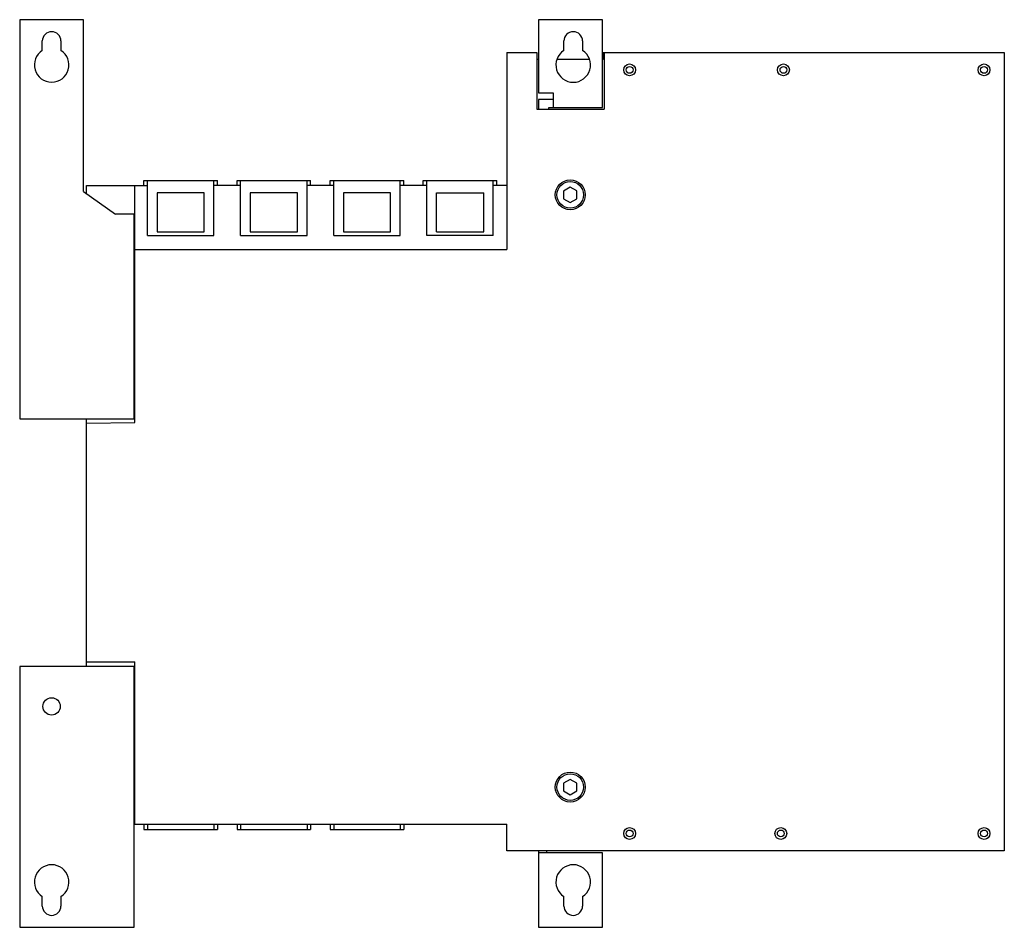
# Model space of a CAD drawing. Header units: millimetres. Extents: x 51 to 421, y 158 to 499.
import ezdxf

# ---------------------------------------------------------------- set-up
doc = ezdxf.new("R2010")
doc.units = ezdxf.units.MM
doc.header["$LTSCALE"] = 42.929912
doc.layers.add('00_COMPONENTS_1', color=7, linetype='CONTINUOUS')

msp = doc.modelspace()

# ---------------------------------------------------------------- linework, layer by layer
at = {"layer": '00_COMPONENTS_1', "color": 7, "linetype": 'Continuous'}
for p, q in [((51.06, 498.58), (51.06, 348.58)), ((75.06, 498.58), (51.06, 498.58)), ((75.06, 433.98), (75.06, 498.58)), ((246.06, 498.58), (246.06, 471.08)), ((270.06, 498.58), (246.06, 498.58)), ((270.06, 465.58), (270.06, 498.58)), ((59.56, 487.06), (59.56, 490.58)), ((66.56, 490.58), (66.56, 487.06)), ((255.56, 487.06), (255.56, 490.58)), ((262.56, 490.58), (262.56, 487.06)), ((234.06, 486.28), (234.06, 412.25)), ((234.06, 486.28), (245.39, 486.28)), ((245.39, 486.28), (245.39, 483.68)), ((270.33, 486.28), (270.33, 483.68)), ((270.33, 486.28), (421.06, 486.28)), ((270.68, 486.28), (270.68, 464.98)), ((421.06, 486.28), (421.06, 186.28)), ((246.06, 483.68), (245.39, 483.68)), ((245.45, 483.68), (245.45, 464.98)), ((265.15, 483.68), (252.96, 483.68)), ((270.33, 483.68), (270.06, 483.68)), ((246.06, 471.08), (251.56, 471.08)), ((251.56, 471.08), (251.56, 465.58)), ((246.06, 468.58), (246.06, 464.98)), ((251.56, 468.58), (246.06, 468.58)), ((245.45, 464.98), (270.68, 464.98)), ((249.94, 464.98), (249.94, 465.58)), ((249.94, 465.58), (270.06, 465.58)), ((97.73, 436.28), (97.73, 438.18)), ((97.73, 438.18), (125.38, 438.18)), ((99.08, 417.48), (99.08, 438.18)), ((124.03, 417.48), (124.03, 438.18)), ((125.38, 436.28), (125.38, 438.18)), ((132.73, 436.28), (132.73, 438.18)), ((132.73, 438.18), (160.38, 438.18)), ((134.08, 417.48), (134.08, 438.18)), ((159.03, 417.48), (159.03, 438.18)), ((160.38, 436.28), (160.38, 438.18)), ((167.73, 436.28), (167.73, 438.18)), ((167.73, 438.18), (195.38, 438.18)), ((169.08, 417.48), (169.08, 438.18)), ((194.03, 417.48), (194.03, 438.18)), ((195.38, 436.28), (195.38, 438.18)), ((202.73, 436.28), (202.73, 438.18)), ((202.73, 438.18), (230.38, 438.18)), ((204.08, 417.48), (204.08, 438.18)), ((229.03, 417.48), (229.03, 438.18)), ((230.38, 436.28), (230.38, 438.18)), ((75.06, 433.98), (87.06, 425.58)), ((76.16, 433.21), (76.16, 436.28)), ((76.16, 436.28), (99.08, 436.28)), ((94.36, 347.28), (94.36, 436.28)), ((102.71, 433.48), (102.71, 418.88)), ((120.41, 433.48), (102.71, 433.48)), ((120.41, 418.88), (120.41, 433.48)), ((134.08, 436.28), (124.03, 436.28)), ((137.71, 433.48), (137.71, 418.88)), ((155.41, 433.48), (137.71, 433.48)), ((155.41, 418.88), (155.41, 433.48)), ((169.08, 436.28), (159.03, 436.28)), ((172.71, 433.48), (172.71, 418.88)), ((190.41, 433.48), (172.71, 433.48)), ((190.41, 418.88), (190.41, 433.48)), ((204.08, 436.28), (194.03, 436.28)), ((207.71, 418.88), (207.71, 433.48)), ((207.71, 433.48), (225.41, 433.48)), ((225.41, 418.88), (225.41, 433.48)), ((234.06, 436.28), (229.03, 436.28)), ((257.96, 435.67), (255.46, 434.22)), ((255.46, 434.22), (255.46, 431.33)), ((260.46, 434.23), (257.96, 435.67)), ((260.46, 431.34), (260.46, 434.23)), ((255.46, 431.33), (257.95, 429.89)), ((257.95, 429.89), (260.46, 431.34)), ((94.06, 425.58), (87.06, 425.58)), ((94.06, 348.58), (94.06, 425.58)), ((102.71, 418.88), (120.41, 418.88)), ((137.71, 418.88), (155.41, 418.88)), ((172.71, 418.88), (190.41, 418.88)), ((207.71, 418.88), (225.41, 418.88)), ((99.08, 417.48), (124.03, 417.48)), ((134.08, 417.48), (159.03, 417.48)), ((169.08, 417.48), (194.03, 417.48)), ((229.03, 417.48), (204.08, 417.48)), ((94.36, 412.25), (234.06, 412.25)), ((51.06, 348.58), (94.06, 348.58)), ((76.16, 255.58), (76.16, 348.58)), ((76.16, 346.96), (94.36, 347.28)), ((51.06, 255.58), (51.06, 157.58)), ((94.06, 255.58), (51.06, 255.58)), ((76.16, 257.34), (94.36, 257.34)), ((94.06, 157.58), (94.06, 255.58)), ((94.36, 196.28), (94.36, 257.34)), ((257.96, 213.17), (255.46, 211.72)), ((255.46, 211.72), (255.46, 208.83)), ((260.46, 211.73), (257.96, 213.17)), ((260.46, 208.84), (260.46, 211.73)), ((255.46, 208.83), (257.95, 207.39)), ((257.95, 207.39), (260.46, 208.84)), ((94.06, 196.28), (234.06, 196.28)), ((97.73, 196.28), (97.73, 194.38)), ((99.08, 196.28), (99.08, 194.38)), ((124.03, 196.28), (124.03, 194.38)), ((125.38, 196.28), (125.38, 194.38)), ((132.73, 196.28), (132.73, 194.38)), ((134.08, 196.28), (134.08, 194.38)), ((159.03, 196.28), (159.03, 194.38)), ((160.38, 196.28), (160.38, 194.38)), ((167.73, 196.28), (167.73, 194.38)), ((169.08, 196.28), (169.08, 194.38)), ((194.03, 196.28), (194.03, 194.38)), ((195.38, 196.28), (195.38, 194.38)), ((234.06, 186.28), (234.06, 196.28)), ((97.73, 194.38), (125.38, 194.38)), ((132.73, 194.38), (160.38, 194.38)), ((167.73, 194.38), (195.38, 194.38)), ((421.06, 186.28), (234.06, 186.28)), ((246.06, 186.28), (246.06, 157.58)), ((270.06, 185.58), (246.06, 185.58)), ((249.06, 186.28), (249.06, 185.58)), ((270.06, 157.58), (270.06, 185.58)), ((59.56, 165.58), (59.56, 169.1)), ((66.56, 169.1), (66.56, 165.58)), ((255.56, 165.58), (255.56, 169.1)), ((262.56, 169.1), (262.56, 165.58)), ((51.06, 157.58), (94.06, 157.58)), ((246.06, 157.58), (270.06, 157.58))]:
    msp.add_line(p, q, dxfattribs=at)
for centre, radius in [((280.26, 479.73), 2.22), ((280.26, 479.73), 1.29), ((338.06, 479.73), 2.22), ((338.06, 479.73), 1.29), ((413.46, 479.73), 2.22), ((413.46, 479.73), 1.29), ((257.96, 432.78), 5.62), ((257.96, 432.78), 5), ((63.06, 240.58), 3.25), ((257.96, 210.28), 5.62), ((257.96, 210.28), 5), ((280.26, 192.83), 2.22), ((280.26, 192.83), 1.29), ((337.06, 192.83), 2.22), ((337.06, 192.83), 1.29), ((413.46, 192.83), 2.22), ((413.46, 192.83), 1.29)]:
    msp.add_circle(centre, radius, dxfattribs=at)
for centre, radius, start, end in [((63.06, 490.58), 3.5, 0, 180), ((259.06, 490.58), 3.5, 0, 180), ((63.06, 481.59), 6.5, 122.579, 57.421), ((259.06, 481.58), 6.5, 122.579, 57.421), ((63.06, 174.58), 6.5, 302.579, 237.421), ((259.06, 174.58), 6.5, 302.579, 237.421), ((63.06, 165.58), 3.5, 180, 360), ((259.06, 165.58), 3.5, 180, 360)]:
    msp.add_arc(centre, radius, start, end, dxfattribs=at)

doc.saveas('drawing.dxf')
